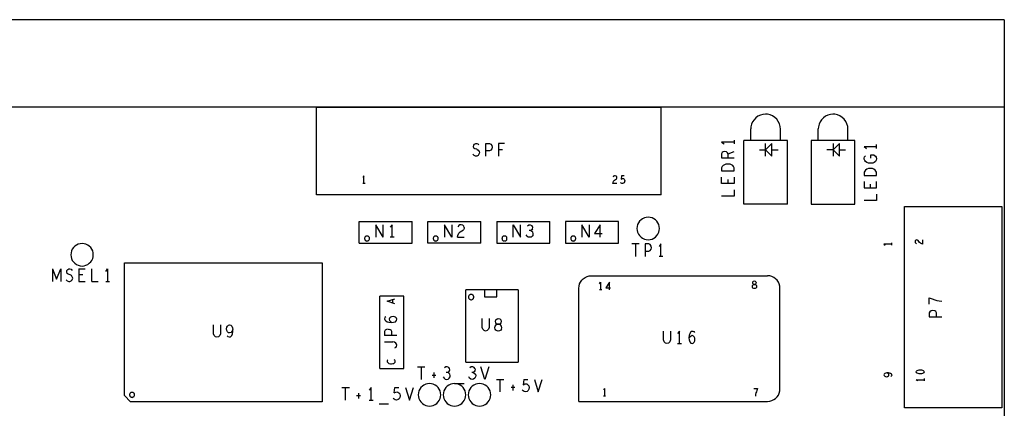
# Model space of a CAD drawing. Extents: x 23.5 to 56.5, y 21.5 to 42.5.
# Tile 7 of 11: x 35.7 to 43.6, y 34.7 to 37.8. Entities that reach past the tile are written whole.
import ezdxf

# ---------------------------------------------------------------- set-up
doc = ezdxf.new("R2010")
doc.units = 0
doc.layers.add('RVP8-TX_d_tas', color=2, linetype='CONTINUOUS')

msp = doc.modelspace()

# ---------------------------------------------------------------- linework, layer by layer
at = {"layer": 'RVP8-TX_d_tas'}
for points in [[(43.624, 37.766), (29.874, 37.766), (29.874, 37.766)], [(43.624, 37.766), (43.624, 29.316)], [(43.624, 37.066), (29.874, 37.066)], [(38.119, 36.366), (38.119, 37.066), (40.879, 37.066)], [(40.879, 36.366), (40.879, 37.066)], [(41.713, 37.011), (41.693, 37.009), (41.672, 37.003), (41.653, 36.994), (41.636, 36.982), (41.622, 36.966), (41.61, 36.949), (41.602, 36.93), (41.597, 36.909), (41.595, 36.893)], [(41.833, 36.891), (41.831, 36.913), (41.825, 36.933), (41.815, 36.953), (41.803, 36.97), (41.787, 36.985), (41.769, 36.997), (41.75, 37.005), (41.729, 37.01), (41.713, 37.011)], [(42.373, 36.891), (42.371, 36.913), (42.365, 36.933), (42.355, 36.953), (42.343, 36.97), (42.327, 36.985), (42.309, 36.997), (42.29, 37.005), (42.269, 37.01), (42.253, 37.011), (42.233, 37.009), (42.212, 37.003), (42.193, 36.994), (42.176, 36.982), (42.162, 36.966), (42.15, 36.949), (42.142, 36.93), (42.137, 36.909), (42.135, 36.893)], [(41.595, 36.804), (41.595, 36.893)], [(41.833, 36.801), (41.833, 36.891)], [(42.135, 36.804), (42.135, 36.893)], [(42.373, 36.801), (42.373, 36.891)], [(41.462, 36.804), (41.462, 36.773)], [(41.539, 36.291), (41.539, 36.801)], [(41.889, 36.291), (41.889, 36.801), (41.539, 36.801)], [(39.388, 36.733), (39.38, 36.74), (39.376, 36.751), (39.378, 36.763), (39.385, 36.771), (39.394, 36.776), (39.402, 36.776), (39.411, 36.773), (39.419, 36.765)], [(39.404, 36.73), (39.388, 36.733)], [(39.404, 36.73), (39.415, 36.723), (39.421, 36.713), (39.424, 36.701), (39.42, 36.69), (39.413, 36.681)], [(39.474, 36.676), (39.474, 36.776), (39.504, 36.776), (39.515, 36.771), (39.522, 36.76), (39.525, 36.746), (39.522, 36.733), (39.516, 36.723), (39.504, 36.718), (39.474, 36.718)], [(39.625, 36.776), (39.577, 36.776), (39.577, 36.676)], [(39.577, 36.728), (39.608, 36.728)], [(41.462, 36.788), (41.362, 36.788), (41.382, 36.773)], [(41.664, 36.726), (41.714, 36.726), (41.764, 36.676), (41.764, 36.776), (41.714, 36.726)], [(41.714, 36.676), (41.714, 36.776)], [(41.764, 36.726), (41.814, 36.726)], [(42.254, 36.726), (42.204, 36.726)], [(42.254, 36.776), (42.254, 36.676)], [(42.304, 36.726), (42.354, 36.726)], [(42.502, 36.752), (42.522, 36.737)], [(42.502, 36.752), (42.602, 36.752)], [(42.602, 36.737), (42.602, 36.768)], [(39.413, 36.681), (39.402, 36.676), (39.392, 36.676), (39.381, 36.681), (39.371, 36.69)], [(41.387, 36.712), (41.374, 36.709), (41.367, 36.703), (41.362, 36.693), (41.362, 36.661), (41.462, 36.661)], [(41.414, 36.661), (41.414, 36.693), (41.409, 36.702), (41.401, 36.709), (41.387, 36.712)], [(41.414, 36.693), (41.462, 36.712)], [(42.582, 36.683), (42.592, 36.676), (42.599, 36.667), (42.602, 36.654), (42.599, 36.642), (42.592, 36.633), (42.582, 36.625), (42.571, 36.62), (42.557, 36.618), (42.546, 36.618), (42.536, 36.62), (42.524, 36.625), (42.514, 36.633), (42.507, 36.64), (42.502, 36.65), (42.502, 36.659), (42.506, 36.669), (42.512, 36.677)], [(42.582, 36.683), (42.552, 36.683), (42.552, 36.658)], [(42.536, 36.575), (42.524, 36.57), (42.514, 36.564), (42.507, 36.556), (42.502, 36.546), (42.502, 36.521), (42.602, 36.521)], [(42.602, 36.546), (42.597, 36.556), (42.591, 36.564), (42.581, 36.57), (42.569, 36.575), (42.552, 36.576), (42.536, 36.575)], [(38.499, 36.456), (38.499, 36.518), (38.49, 36.505)], [(40.524, 36.456), (40.492, 36.456), (40.494, 36.465), (40.498, 36.475), (40.505, 36.483), (40.521, 36.493), (40.524, 36.498), (40.524, 36.504), (40.523, 36.511), (40.518, 36.516), (40.51, 36.518), (40.504, 36.517), (40.498, 36.514), (40.494, 36.507)], [(40.582, 36.518), (40.561, 36.518), (40.559, 36.491), (40.566, 36.495), (40.571, 36.496), (40.576, 36.495), (40.582, 36.491), (40.586, 36.486), (40.587, 36.478), (40.586, 36.469), (40.583, 36.462), (40.577, 36.458), (40.57, 36.456), (40.563, 36.457), (40.558, 36.46), (40.553, 36.465)], [(41.462, 36.508), (41.462, 36.457), (41.362, 36.457), (41.362, 36.508)], [(41.411, 36.488), (41.411, 36.457)], [(42.602, 36.521), (42.602, 36.546), (42.602, 36.546)], [(38.509, 36.456), (38.49, 36.456)], [(41.462, 36.406), (41.462, 36.355), (41.362, 36.355)], [(42.502, 36.472), (42.502, 36.421), (42.602, 36.421), (42.602, 36.472)], [(42.551, 36.452), (42.551, 36.421)], [(40.879, 36.366), (38.119, 36.366)], [(42.602, 36.37), (42.602, 36.319), (42.502, 36.319)], [(41.889, 36.291), (41.539, 36.291)], [(38.462, 35.979), (38.462, 36.153), (38.886, 36.153)], [(38.462, 35.979), (38.886, 35.979), (38.886, 36.153)], [(38.653, 36.026), (38.594, 36.126), (38.594, 36.026)], [(38.653, 36.026), (38.653, 36.126)], [(38.726, 36.026), (38.726, 36.126), (38.71, 36.106)], [(39.012, 36.153), (39.436, 36.153)], [(39.012, 35.979), (39.012, 36.153)], [(39.144, 36.126), (39.144, 36.026)], [(39.203, 36.026), (39.144, 36.126)], [(39.203, 36.126), (39.203, 36.026)], [(39.249, 36.026), (39.251, 36.041), (39.259, 36.058), (39.27, 36.07), (39.296, 36.086)], [(39.302, 36.105), (39.3, 36.115), (39.291, 36.123), (39.278, 36.126), (39.268, 36.125), (39.259, 36.12), (39.251, 36.11)], [(39.302, 36.105), (39.301, 36.095), (39.296, 36.086)], [(39.436, 35.979), (39.436, 36.153)], [(39.562, 36.153), (39.562, 35.979)], [(39.562, 36.153), (39.986, 36.153)], [(39.562, 35.979), (39.986, 35.979), (39.986, 36.153)], [(39.694, 36.026), (39.694, 36.126), (39.753, 36.026), (39.753, 36.126)], [(39.808, 36.118), (39.819, 36.125), (39.831, 36.126), (39.842, 36.121)], [(39.848, 36.093), (39.842, 36.085), (39.834, 36.08), (39.823, 36.08)], [(39.848, 36.093), (39.851, 36.103), (39.848, 36.113), (39.842, 36.121)], [(40.244, 36.126), (40.244, 36.026)], [(40.303, 36.026), (40.244, 36.126)], [(40.303, 36.126), (40.303, 36.026)], [(40.391, 36.026), (40.391, 36.126), (40.344, 36.055)], [(38.741, 36.026), (38.71, 36.026)], [(39.249, 36.026), (39.302, 36.026)], [(39.853, 36.046), (39.847, 36.036), (39.837, 36.028), (39.827, 36.026), (39.815, 36.028), (39.805, 36.035), (39.798, 36.046)], [(39.834, 36.08), (39.843, 36.076)], [(39.853, 36.046), (39.855, 36.056), (39.852, 36.068), (39.843, 36.076)], [(40.344, 36.055), (40.407, 36.055)], [(39.436, 35.979), (39.012, 35.979)], [(40.702, 35.973), (40.643, 35.973)], [(40.672, 35.973), (40.672, 35.873)], [(40.8, 35.943), (40.797, 35.956), (40.79, 35.968), (40.779, 35.973), (40.749, 35.973), (40.749, 35.873)], [(40.749, 35.915), (40.779, 35.915), (40.791, 35.92), (40.797, 35.93), (40.8, 35.943)], [(40.876, 35.873), (40.876, 35.973), (40.861, 35.953)], [(42.721, 35.972), (42.659, 35.972), (42.671, 35.963)], [(42.721, 35.982), (42.721, 35.963)], [(42.972, 35.972), (42.963, 35.974), (42.953, 35.979), (42.946, 35.985), (42.935, 36.001), (42.93, 36.004), (42.924, 36.005), (42.918, 36.003), (42.912, 35.998), (42.91, 35.99), (42.911, 35.984), (42.915, 35.979), (42.921, 35.974)], [(42.972, 35.972), (42.972, 36.005)], [(40.892, 35.873), (40.861, 35.873)], [(36.007, 35.773), (36.04, 35.69), (36.073, 35.773), (36.073, 35.673)], [(36.007, 35.773), (36.007, 35.673)], [(36.116, 35.686), (36.126, 35.678), (36.137, 35.673), (36.147, 35.673), (36.158, 35.678), (36.165, 35.686), (36.169, 35.698), (36.166, 35.71), (36.16, 35.72), (36.149, 35.726), (36.134, 35.73), (36.125, 35.736), (36.121, 35.748), (36.123, 35.76), (36.13, 35.768), (36.139, 35.773), (36.147, 35.773), (36.156, 35.77), (36.164, 35.761)], [(36.219, 35.773), (36.27, 35.773)], [(36.219, 35.773), (36.219, 35.673), (36.27, 35.673)], [(36.321, 35.673), (36.321, 35.773)], [(36.433, 35.753), (36.448, 35.773), (36.448, 35.673)], [(36.249, 35.725), (36.219, 35.725)], [(40.219, 34.714), (40.219, 35.618), (40.221, 35.636), (40.225, 35.653), (40.233, 35.668), (40.243, 35.683), (40.255, 35.695), (40.269, 35.705), (40.285, 35.712), (40.302, 35.717), (40.319, 35.718), (41.729, 35.718)], [(40.219, 34.714), (41.729, 34.714), (41.747, 34.716), (41.764, 34.721), (41.779, 34.728), (41.794, 34.738), (41.806, 34.75), (41.816, 34.764), (41.823, 34.78), (41.828, 34.797), (41.829, 34.814), (41.829, 35.618), (41.828, 35.636), (41.823, 35.653), (41.816, 35.668), (41.806, 35.683), (41.794, 35.695), (41.779, 35.705), (41.764, 35.712), (41.747, 35.717), (41.729, 35.718)], [(36.321, 35.673), (36.372, 35.673)], [(36.433, 35.673), (36.464, 35.673)], [(40.385, 35.655), (40.394, 35.668)], [(40.394, 35.668), (40.394, 35.606)], [(40.464, 35.606), (40.464, 35.668), (40.436, 35.623)], [(40.436, 35.623), (40.474, 35.623)], [(38.628, 34.977), (38.628, 35.555)], [(38.82, 35.555), (38.628, 35.555)], [(38.82, 34.977), (38.82, 35.555)], [(39.315, 35.027), (39.315, 35.605)], [(39.733, 35.605), (39.315, 35.605)], [(39.464, 35.551), (39.564, 35.551), (39.564, 35.601)], [(39.464, 35.601), (39.464, 35.551)], [(39.733, 35.605), (39.733, 35.027)], [(40.403, 35.606), (40.385, 35.606)], [(43.023, 35.492), (43.023, 35.543), (43.048, 35.533), (43.067, 35.526), (43.083, 35.521), (43.102, 35.517), (43.123, 35.515)], [(38.686, 35.514), (38.748, 35.534)], [(38.748, 35.495), (38.686, 35.514)], [(38.727, 35.527), (38.727, 35.502)], [(38.676, 35.39), (38.668, 35.384), (38.664, 35.375), (38.666, 35.366), (38.674, 35.357), (38.686, 35.351), (38.698, 35.347)], [(38.704, 35.38), (38.701, 35.371), (38.704, 35.361)], [(38.719, 35.344), (38.736, 35.346), (38.751, 35.351), (38.761, 35.36), (38.764, 35.37), (38.761, 35.379), (38.753, 35.386), (38.743, 35.391), (38.733, 35.393), (38.721, 35.391), (38.711, 35.386), (38.704, 35.38)], [(43.082, 35.39), (43.082, 35.421), (43.077, 35.432), (43.067, 35.438), (43.053, 35.441), (43.04, 35.438), (43.028, 35.431), (43.023, 35.421), (43.023, 35.39)], [(43.023, 35.39), (43.123, 35.39)], [(37.351, 35.255), (37.346, 35.24), (37.336, 35.23), (37.323, 35.226), (37.311, 35.23), (37.301, 35.24), (37.296, 35.255), (37.296, 35.326)], [(37.351, 35.326), (37.351, 35.255)], [(37.423, 35.226), (37.433, 35.23), (37.442, 35.24), (37.448, 35.255), (37.451, 35.27), (37.451, 35.288), (37.443, 35.273), (37.436, 35.265), (37.425, 35.261), (37.417, 35.263), (37.409, 35.27), (37.403, 35.281), (37.4, 35.293), (37.403, 35.306), (37.408, 35.316), (37.415, 35.323), (37.425, 35.326), (37.434, 35.323), (37.442, 35.316), (37.448, 35.303), (37.451, 35.288)], [(38.698, 35.347), (38.719, 35.344)], [(38.704, 35.361), (38.711, 35.353), (38.723, 35.344)], [(39.473, 35.276), (39.461, 35.28), (39.451, 35.29), (39.446, 35.305), (39.446, 35.376)], [(39.501, 35.376), (39.501, 35.305), (39.496, 35.29), (39.486, 35.28), (39.473, 35.276)], [(39.55, 35.291), (39.548, 35.303), (39.55, 35.315), (39.558, 35.325), (39.569, 35.33), (39.561, 35.333), (39.555, 35.341), (39.553, 35.353), (39.556, 35.365), (39.565, 35.373), (39.575, 35.376), (39.586, 35.373), (39.594, 35.365), (39.598, 35.353), (39.596, 35.341), (39.589, 35.333), (39.582, 35.33), (39.569, 35.33), (39.582, 35.33), (39.593, 35.325)], [(39.601, 35.291), (39.603, 35.303), (39.601, 35.315), (39.593, 35.325)], [(37.423, 35.226), (37.413, 35.23), (37.404, 35.238)], [(38.694, 35.292), (38.681, 35.289), (38.669, 35.282), (38.664, 35.272), (38.664, 35.241)], [(38.764, 35.241), (38.664, 35.241)], [(38.694, 35.292), (38.708, 35.289)], [(38.723, 35.241), (38.723, 35.272), (38.718, 35.283), (38.708, 35.289)], [(39.601, 35.291), (39.594, 35.283), (39.584, 35.278), (39.575, 35.276), (39.567, 35.278), (39.556, 35.283), (39.55, 35.291)], [(40.924, 35.176), (40.912, 35.18), (40.902, 35.19), (40.897, 35.205), (40.897, 35.276)], [(40.952, 35.276), (40.952, 35.205), (40.947, 35.19), (40.937, 35.18), (40.924, 35.176)], [(41.024, 35.176), (41.024, 35.276), (41.009, 35.256)], [(41.122, 35.275), (41.113, 35.266), (41.107, 35.255), (41.103, 35.243), (41.1, 35.221), (41.102, 35.205), (41.107, 35.19), (41.116, 35.18), (41.126, 35.176), (41.135, 35.18), (41.142, 35.188), (41.147, 35.198), (41.148, 35.208), (41.147, 35.22), (41.142, 35.23), (41.136, 35.236), (41.127, 35.24), (41.117, 35.236), (41.109, 35.23), (41.1, 35.218)], [(41.122, 35.275), (41.131, 35.276), (41.14, 35.273), (41.146, 35.265)], [(38.664, 35.19), (38.731, 35.19)], [(38.754, 35.145), (38.761, 35.153), (38.764, 35.162), (38.761, 35.172), (38.754, 35.18), (38.744, 35.187), (38.731, 35.19)], [(38.754, 35.145), (38.744, 35.139)], [(41.009, 35.176), (41.04, 35.176)], [(38.692, 35.047), (38.688, 35.043), (38.686, 35.037), (38.686, 35.031), (38.69, 35.024), (38.695, 35.019), (38.701, 35.015)], [(38.739, 35.05), (38.743, 35.046), (38.746, 35.041), (38.748, 35.036), (38.748, 35.03), (38.746, 35.025), (38.742, 35.02), (38.736, 35.015), (38.73, 35.013), (38.721, 35.011), (38.711, 35.012), (38.701, 35.015)], [(38.928, 34.99), (38.987, 34.99)], [(38.957, 34.99), (38.957, 34.89)], [(39.17, 34.944), (39.178, 34.949), (39.184, 34.957), (39.187, 34.967), (39.184, 34.977), (39.178, 34.985), (39.166, 34.99), (39.155, 34.989), (39.144, 34.982)], [(39.315, 35.027), (39.733, 35.027)], [(39.388, 34.977), (39.382, 34.985), (39.37, 34.99), (39.359, 34.989), (39.348, 34.982)], [(39.467, 34.89), (39.436, 34.99)], [(39.499, 34.99), (39.467, 34.89)], [(38.628, 34.977), (38.82, 34.977)], [(39.045, 34.924), (39.076, 34.924)], [(39.059, 34.945), (39.059, 34.902)], [(39.134, 34.91), (39.141, 34.899), (39.151, 34.892), (39.163, 34.89), (39.173, 34.892), (39.183, 34.9), (39.189, 34.91), (39.191, 34.92), (39.188, 34.932), (39.179, 34.94), (39.17, 34.944), (39.159, 34.944)], [(39.374, 34.944), (39.383, 34.94), (39.392, 34.932), (39.395, 34.92), (39.393, 34.91), (39.387, 34.9), (39.377, 34.892), (39.367, 34.89), (39.355, 34.892), (39.345, 34.899), (39.338, 34.91)], [(39.388, 34.977), (39.391, 34.967), (39.388, 34.957), (39.382, 34.949), (39.374, 34.944), (39.363, 34.944)], [(42.723, 34.925), (42.721, 34.931), (42.714, 34.936), (42.705, 34.94), (42.696, 34.942), (42.685, 34.942), (42.675, 34.94), (42.667, 34.936), (42.663, 34.932), (42.661, 34.926), (42.663, 34.92), (42.667, 34.916), (42.673, 34.913), (42.681, 34.911), (42.689, 34.913), (42.696, 34.917), (42.7, 34.921), (42.701, 34.926), (42.699, 34.933), (42.694, 34.937), (42.685, 34.942)], [(42.723, 34.925), (42.721, 34.919), (42.716, 34.913)], [(39.225, 34.857), (39.301, 34.857)], [(39.56, 34.89), (39.619, 34.89)], [(39.589, 34.79), (39.589, 34.89)], [(39.691, 34.845), (39.691, 34.802)], [(39.778, 34.89), (39.774, 34.847), (39.786, 34.854), (39.795, 34.855), (39.804, 34.854), (39.812, 34.847), (39.819, 34.839), (39.821, 34.825), (39.82, 34.812), (39.814, 34.8), (39.805, 34.794), (39.793, 34.79), (39.782, 34.792), (39.773, 34.797), (39.766, 34.805)], [(39.778, 34.89), (39.812, 34.89)], [(39.864, 34.89), (39.895, 34.79), (39.927, 34.89)], [(42.933, 34.878), (42.92, 34.887), (42.982, 34.887)], [(42.982, 34.897), (42.982, 34.878)], [(38.324, 34.824), (38.383, 34.824)], [(38.353, 34.724), (38.353, 34.824)], [(38.472, 34.758), (38.441, 34.758)], [(38.455, 34.779), (38.455, 34.736)], [(38.557, 34.724), (38.557, 34.824), (38.542, 34.804)], [(38.742, 34.781), (38.746, 34.824), (38.78, 34.824)], [(38.742, 34.781), (38.754, 34.788), (38.763, 34.789), (38.772, 34.788), (38.78, 34.781), (38.787, 34.773), (38.789, 34.759), (38.788, 34.746)], [(38.832, 34.824), (38.863, 34.724)], [(38.863, 34.724), (38.895, 34.824)], [(39.708, 34.824), (39.677, 34.824)], [(40.425, 34.818), (40.416, 34.806)], [(40.434, 34.756), (40.416, 34.756)], [(40.425, 34.818), (40.425, 34.756)], [(41.619, 34.818), (41.65, 34.818), (41.644, 34.802), (41.64, 34.791), (41.637, 34.781), (41.634, 34.769), (41.633, 34.756)], [(38.542, 34.724), (38.573, 34.724)], [(38.697, 34.691), (38.621, 34.691)], [(38.788, 34.746), (38.782, 34.734), (38.773, 34.728), (38.761, 34.724), (38.75, 34.726), (38.741, 34.731), (38.734, 34.739)]]:
    msp.add_lwpolyline(points, dxfattribs=at)
for points in [[(42.079, 36.801), (42.079, 36.291), (42.429, 36.291), (42.429, 36.801), (42.079, 36.801)], [(42.254, 36.726), (42.304, 36.676), (42.304, 36.776), (42.254, 36.726)], [(41.429, 36.611), (41.412, 36.612), (41.396, 36.611), (41.384, 36.606), (41.374, 36.6), (41.367, 36.592), (41.362, 36.582), (41.362, 36.557), (41.462, 36.557), (41.462, 36.582), (41.457, 36.592), (41.451, 36.6), (41.441, 36.606), (41.429, 36.611)], [(42.824, 34.661), (42.824, 36.271), (43.604, 36.271), (43.604, 34.661), (42.824, 34.661)], [(40.864, 36.096), (40.863, 36.112), (40.859, 36.127), (40.852, 36.141), (40.843, 36.154), (40.832, 36.165), (40.819, 36.174), (40.805, 36.181), (40.79, 36.185), (40.774, 36.186), (40.759, 36.185), (40.744, 36.181), (40.729, 36.174), (40.717, 36.165), (40.705, 36.154), (40.696, 36.141), (40.69, 36.127), (40.686, 36.112), (40.684, 36.096), (40.686, 36.081), (40.69, 36.066), (40.696, 36.051), (40.705, 36.039), (40.717, 36.028), (40.729, 36.019), (40.744, 36.012), (40.759, 36.008), (40.774, 36.006), (40.79, 36.008), (40.805, 36.012), (40.819, 36.019), (40.832, 36.028), (40.843, 36.039), (40.852, 36.051), (40.859, 36.066), (40.863, 36.081), (40.864, 36.096)], [(40.536, 36.153), (40.112, 36.153), (40.112, 35.979), (40.536, 35.979), (40.536, 36.153)], [(38.544, 36.016), (38.544, 36.02), (38.543, 36.023), (38.542, 36.026), (38.54, 36.029), (38.537, 36.032), (38.534, 36.034), (38.531, 36.035), (38.528, 36.036), (38.524, 36.036), (38.521, 36.036), (38.518, 36.035), (38.514, 36.034), (38.512, 36.032), (38.509, 36.029), (38.507, 36.026), (38.506, 36.023), (38.505, 36.02), (38.504, 36.016), (38.505, 36.013), (38.506, 36.01), (38.507, 36.006), (38.509, 36.004), (38.512, 36.001), (38.514, 35.999), (38.518, 35.998), (38.521, 35.997), (38.524, 35.996), (38.528, 35.997), (38.531, 35.998), (38.534, 35.999), (38.537, 36.001), (38.54, 36.004), (38.542, 36.006), (38.543, 36.01), (38.544, 36.013), (38.544, 36.016)], [(39.094, 36.016), (39.094, 36.02), (39.093, 36.023), (39.092, 36.026), (39.09, 36.029), (39.087, 36.032), (39.084, 36.034), (39.081, 36.035), (39.078, 36.036), (39.074, 36.036), (39.071, 36.036), (39.068, 36.035), (39.064, 36.034), (39.062, 36.032), (39.059, 36.029), (39.057, 36.026), (39.056, 36.023), (39.055, 36.02), (39.054, 36.016), (39.055, 36.013), (39.056, 36.01), (39.057, 36.006), (39.059, 36.004), (39.062, 36.001), (39.064, 35.999), (39.068, 35.998), (39.071, 35.997), (39.074, 35.996), (39.078, 35.997), (39.081, 35.998), (39.084, 35.999), (39.087, 36.001), (39.09, 36.004), (39.092, 36.006), (39.093, 36.01), (39.094, 36.013), (39.094, 36.016)], [(39.644, 36.016), (39.644, 36.02), (39.643, 36.023), (39.642, 36.026), (39.64, 36.029), (39.637, 36.032), (39.634, 36.034), (39.631, 36.035), (39.628, 36.036), (39.624, 36.036), (39.621, 36.036), (39.618, 36.035), (39.614, 36.034), (39.612, 36.032), (39.609, 36.029), (39.607, 36.026), (39.606, 36.023), (39.605, 36.02), (39.604, 36.016), (39.605, 36.013), (39.606, 36.01), (39.607, 36.006), (39.609, 36.004), (39.612, 36.001), (39.614, 35.999), (39.618, 35.998), (39.621, 35.997), (39.624, 35.996), (39.628, 35.997), (39.631, 35.998), (39.634, 35.999), (39.637, 36.001), (39.64, 36.004), (39.642, 36.006), (39.643, 36.01), (39.644, 36.013), (39.644, 36.016)], [(40.194, 36.016), (40.194, 36.02), (40.193, 36.023), (40.192, 36.026), (40.19, 36.029), (40.187, 36.032), (40.184, 36.034), (40.181, 36.035), (40.178, 36.036), (40.174, 36.036), (40.171, 36.036), (40.168, 36.035), (40.164, 36.034), (40.162, 36.032), (40.159, 36.029), (40.157, 36.026), (40.156, 36.023), (40.155, 36.02), (40.154, 36.016), (40.155, 36.013), (40.156, 36.01), (40.157, 36.006), (40.159, 36.004), (40.162, 36.001), (40.164, 35.999), (40.168, 35.998), (40.171, 35.997), (40.174, 35.996), (40.178, 35.997), (40.181, 35.998), (40.184, 35.999), (40.187, 36.001), (40.19, 36.004), (40.192, 36.006), (40.193, 36.01), (40.194, 36.013), (40.194, 36.016)], [(36.334, 35.886), (36.333, 35.902), (36.329, 35.917), (36.322, 35.931), (36.313, 35.944), (36.302, 35.955), (36.289, 35.964), (36.275, 35.971), (36.26, 35.975), (36.244, 35.976), (36.229, 35.975), (36.214, 35.971), (36.199, 35.964), (36.187, 35.955), (36.175, 35.944), (36.166, 35.931), (36.16, 35.917), (36.156, 35.902), (36.154, 35.886), (36.156, 35.871), (36.16, 35.856), (36.166, 35.841), (36.175, 35.829), (36.187, 35.818), (36.199, 35.809), (36.214, 35.802), (36.229, 35.798), (36.244, 35.796), (36.26, 35.798), (36.275, 35.802), (36.289, 35.809), (36.302, 35.818), (36.313, 35.829), (36.322, 35.841), (36.329, 35.856), (36.333, 35.871), (36.334, 35.886)], [(36.583, 34.761), (36.583, 35.821), (38.165, 35.821), (38.165, 34.711), (36.633, 34.711), (36.583, 34.761)], [(41.613, 35.62), (41.609, 35.625), (41.608, 35.632), (41.609, 35.64), (41.614, 35.646), (41.621, 35.649), (41.616, 35.651), (41.612, 35.656), (41.611, 35.663), (41.613, 35.671), (41.618, 35.676), (41.624, 35.678), (41.631, 35.676), (41.636, 35.671), (41.638, 35.663), (41.637, 35.656), (41.633, 35.651), (41.628, 35.649), (41.621, 35.649), (41.628, 35.649), (41.635, 35.646), (41.64, 35.64), (41.641, 35.632), (41.64, 35.625), (41.636, 35.62), (41.63, 35.617), (41.624, 35.616), (41.619, 35.617), (41.613, 35.62)], [(39.379, 35.548), (39.378, 35.552), (39.377, 35.555), (39.376, 35.559), (39.374, 35.562), (39.371, 35.564), (39.368, 35.566), (39.365, 35.568), (39.361, 35.569), (39.357, 35.569), (39.354, 35.569), (39.35, 35.568), (39.347, 35.566), (39.344, 35.564), (39.341, 35.562), (39.339, 35.559), (39.337, 35.555), (39.336, 35.552), (39.336, 35.548), (39.336, 35.544), (39.337, 35.541), (39.339, 35.537), (39.341, 35.534), (39.344, 35.532), (39.347, 35.53), (39.35, 35.528), (39.354, 35.527), (39.357, 35.527), (39.361, 35.527), (39.365, 35.528), (39.368, 35.53), (39.371, 35.532), (39.374, 35.534), (39.376, 35.537), (39.377, 35.541), (39.378, 35.544), (39.379, 35.548)], [(42.969, 34.936), (42.961, 34.933), (42.951, 34.933), (42.942, 34.933), (42.934, 34.936), (42.928, 34.939), (42.922, 34.943), (42.92, 34.949), (42.922, 34.956), (42.928, 34.96), (42.934, 34.963), (42.942, 34.966), (42.951, 34.966), (42.961, 34.966), (42.969, 34.963), (42.975, 34.96), (42.98, 34.956), (42.982, 34.949), (42.98, 34.943), (42.975, 34.939), (42.969, 34.936)], [(39.114, 34.766), (39.113, 34.782), (39.109, 34.797), (39.102, 34.811), (39.093, 34.824), (39.082, 34.835), (39.069, 34.844), (39.055, 34.851), (39.04, 34.855), (39.024, 34.856), (39.009, 34.855), (38.994, 34.851), (38.979, 34.844), (38.967, 34.835), (38.955, 34.824), (38.946, 34.811), (38.94, 34.797), (38.936, 34.782), (38.934, 34.766), (38.936, 34.751), (38.94, 34.736), (38.946, 34.721), (38.955, 34.709), (38.967, 34.698), (38.979, 34.689), (38.994, 34.682), (39.009, 34.678), (39.024, 34.676), (39.04, 34.678), (39.055, 34.682), (39.069, 34.689), (39.082, 34.698), (39.093, 34.709), (39.102, 34.721), (39.109, 34.736), (39.113, 34.751), (39.114, 34.766)], [(39.314, 34.766), (39.313, 34.782), (39.309, 34.797), (39.302, 34.811), (39.293, 34.824), (39.282, 34.835), (39.269, 34.844), (39.255, 34.851), (39.24, 34.855), (39.224, 34.856), (39.209, 34.855), (39.194, 34.851), (39.179, 34.844), (39.167, 34.835), (39.155, 34.824), (39.146, 34.811), (39.14, 34.797), (39.136, 34.782), (39.134, 34.766), (39.136, 34.751), (39.14, 34.736), (39.146, 34.721), (39.155, 34.709), (39.167, 34.698), (39.179, 34.689), (39.194, 34.682), (39.209, 34.678), (39.224, 34.676), (39.24, 34.678), (39.255, 34.682), (39.269, 34.689), (39.282, 34.698), (39.293, 34.709), (39.302, 34.721), (39.309, 34.736), (39.313, 34.751), (39.314, 34.766)], [(39.514, 34.766), (39.513, 34.782), (39.509, 34.797), (39.502, 34.811), (39.493, 34.824), (39.482, 34.835), (39.469, 34.844), (39.455, 34.851), (39.44, 34.855), (39.424, 34.856), (39.409, 34.855), (39.394, 34.851), (39.379, 34.844), (39.367, 34.835), (39.355, 34.824), (39.346, 34.811), (39.34, 34.797), (39.336, 34.782), (39.334, 34.766), (39.336, 34.751), (39.34, 34.736), (39.346, 34.721), (39.355, 34.709), (39.367, 34.698), (39.379, 34.689), (39.394, 34.682), (39.409, 34.678), (39.424, 34.676), (39.44, 34.678), (39.455, 34.682), (39.469, 34.689), (39.482, 34.698), (39.493, 34.709), (39.502, 34.721), (39.509, 34.736), (39.513, 34.751), (39.514, 34.766)], [(36.664, 34.766), (36.664, 34.77), (36.663, 34.773), (36.662, 34.776), (36.66, 34.779), (36.657, 34.782), (36.654, 34.784), (36.651, 34.785), (36.648, 34.786), (36.644, 34.786), (36.641, 34.786), (36.638, 34.785), (36.634, 34.784), (36.632, 34.782), (36.629, 34.779), (36.627, 34.776), (36.626, 34.773), (36.625, 34.77), (36.624, 34.766), (36.625, 34.763), (36.626, 34.76), (36.627, 34.756), (36.629, 34.754), (36.632, 34.751), (36.634, 34.749), (36.638, 34.748), (36.641, 34.747), (36.644, 34.746), (36.648, 34.747), (36.651, 34.748), (36.654, 34.749), (36.657, 34.751), (36.66, 34.754), (36.662, 34.756), (36.663, 34.76), (36.664, 34.763), (36.664, 34.766)]]:
    msp.add_lwpolyline(points, close=True, dxfattribs=at)

doc.saveas('drawing.dxf')
